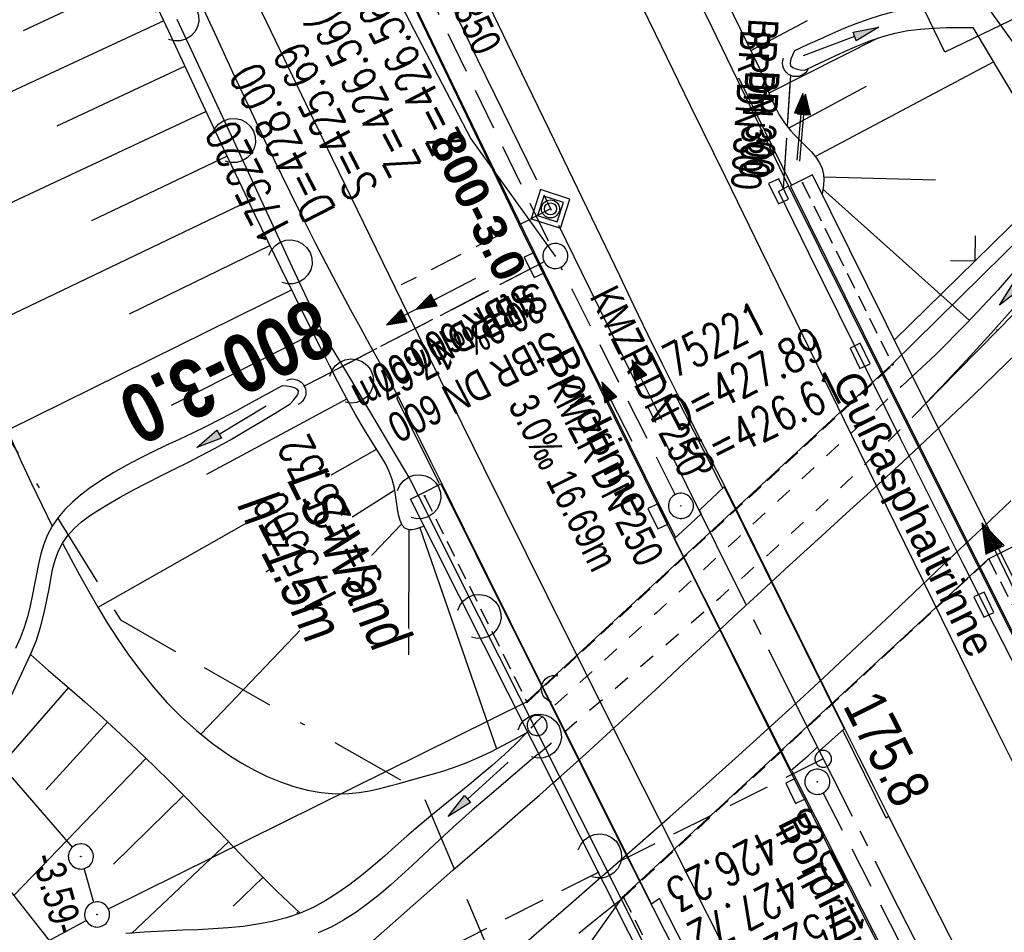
# Model space of a CAD drawing. Extents: x 508513 to 509174, y 450079 to 451036.
# Tile 31 of 51: x 508710 to 508769, y 450670 to 450724. Entities that reach past the tile are written whole.
import ezdxf
from ezdxf.enums import TextEntityAlignment as Align

# ---------------------------------------------------------------- set-up
doc = ezdxf.new("R2010")
doc.units = 0
doc.header["$LTSCALE"] = 10
doc.header["$MEASUREMENT"] = 0
for name, pattern in [('ACAD_ISO16W100', [73, 15, -6.5, 15, -6.5, 15, -7, 1, -7]), ('ACHSE', [5.5, 4, -0.5, 0.5, -0.5]), ('AUSGEZOGEN', [0]), ('LT00', [0]), ('LT01', [0.2, 0.1, -0.1]), ('LT12', [0.4, 0.3, -0.1]), ('LT17', [0.15, 0.1, -0.05]), ('STRICHLINIE2', [0.375, 0.25, -0.125])]:
    doc.linetypes.add(name, pattern=pattern)
doc.layers.get('0').update_dxf_attribs({"linetype": 'LT00'})
for name, color, linetype in [('--EK_BW_TEXT_A', 20, 'LT00'), ('--EK_FBR', 250, 'LT00'), ('--EK_Halt-Pfeil', 4, 'LT00'), ('--EK_Haltung', 7, 'STRICHLINIE2'), ('--EK_Haltung-Text', 140, 'LT00'), ('--EK_Schacht-Text', 5, 'LT00'), ('--EK_ST-93-1', 30, 'LT17'), ('--EK_STATIONSZEICHEN', 19, 'LT00'), ('--EK_STATIONSZEICHEN_NR', 19, 'LT17'), ('--EL_DFK_AB_L', 21, 'LT00'), ('--EL_DFK_AB_P', 7, 'LT00'), ('--EL_Halt-Pfeil', 4, 'LT00'), ('--EL_Haltung', 182, 'STRICHLINIE2'), ('--EL_Haltung-Text', 182, 'LT00'), ('-AX-093', 35, 'ACHSE'), ('-ST-93-1', 250, 'LT00'), ('-STATIONSZEICHEN', 19, 'LT00'), ('-STATIONZEICHEN_NR', 19, 'LT00'), ('ABSTAND', 8, 'LT00'), ('BAB-KABEL', 220, 'ACAD_ISO16W100'), ('DFK_AB_L', 21, 'LT00'), ('DFK_AB_P', 7, 'LT00'), ('DFK_KATASTER', 250, 'LT00'), ('DFK_VERMPKT', 252, 'LT00'), ('DL', 182, 'LT12'), ('DL_PFEIL', 201, 'LT00'), ('DL_TEXT', 182, 'LT00'), ('LS-WAND_TEXT', 11, 'Continuous'), ('PFEIL', 140, 'AUSGEZOGEN'), ('RINNE_TEXT', 11, 'Continuous'), ('V122_AFBR_BAB', 250, 'LT00'), ('V122_BOESCH', 250, 'LT00'), ('V122_BOSCHUNG', 250, 'LT00'), ('V122_BR_KAPPE', 30, 'LT00'), ('V122_BR_WID', 30, 'LT17'), ('V122_GRABEN', 250, 'LT00'), ('V122_H_BORD', 8, 'LT00'), ('V122_KA_PRUF', 182, 'LT00'), ('V122_LAERM', 11, 'LT00'), ('V122_LD_MARK', 250, 'LT00'), ('V122_RAUHGE', 250, 'LT00'), ('V122_RINNE', 182, 'LT00'), ('V122_SINKK', 182, 'LT00'), ('V122_TOR', 10, 'LT00'), ('V122_UK_DURCH', 182, 'LT00'), ('V122_Verdeckt', 253, 'Continuous'), ('V122_ZAUN', 40, 'LT00')]:
    doc.layers.add(name, color=color, linetype=linetype)
doc.styles.add('Arial', font='ARIAL.TTF')
doc.styles.add('Beschrift', font='ARIAL.TTF')
doc.styles.add('Haltungsbeschriftung', font='ARIAL.TTF', dxfattribs={"width": 0.75})
doc.styles.add('Knoten', font='ARIALBD.TTF', dxfattribs={"width": 0.8, "height": 1.8})
doc.styles.add('schachtbeschriftung', font='romans.shx', dxfattribs={"width": 0.75, "height": 2})
doc.styles.get("Standard").update_dxf_attribs({"font": 'ARIAL.TTF'})

# ---------------------------------------------------------------- blocks, each defined once
blk = doc.blocks.new('SYMB7010')
at = {"color": 0, "linetype": 'ByBlock'}
for points in [[(-0.031408, 0.499213), (-0.093728, 0.49134), (-0.15457, 0.475719), (-0.212975, 0.452595), (-0.268021, 0.422333), (-0.31884, 0.385411), (-0.36463, 0.342411), (-0.40467, 0.29401), (-0.438329, 0.240973), (-0.465074, 0.184136), (-0.484486, 0.124395), (-0.496256, 0.062692), (-0.5002, 0)], [(0.5002, 0), (0.496256, 0.062692), (0.484485, 0.124395), (0.465074, 0.184136), (0.438329, 0.240973), (0.40467, 0.29401), (0.36463, 0.342411), (0.31884, 0.385411), (0.268021, 0.422333), (0.212975, 0.452595), (0.15457, 0.475719), (0.093728, 0.49134), (0.031408, 0.499213), (-0.031408, 0.499213)], [(-0.5002, 0), (-0.496256, -0.062692), (-0.484486, -0.124395), (-0.465075, -0.184136), (-0.438329, -0.240973), (-0.404671, -0.29401), (-0.36463, -0.342411), (-0.31884, -0.385411), (-0.268021, -0.422333), (-0.212975, -0.452595), (-0.154571, -0.475719), (-0.093728, -0.49134), (-0.031408, -0.499213), (0.031408, -0.499213)], [(0.031408, -0.499213), (0.093728, -0.491341), (0.15457, -0.475719), (0.212975, -0.452595), (0.268021, -0.422333), (0.31884, -0.385411), (0.36463, -0.342411), (0.404671, -0.294011), (0.438329, -0.240974), (0.465075, -0.184136), (0.484486, -0.124395), (0.496256, -0.062692), (0.500201, 0)]]:
    blk.add_lwpolyline(points, dxfattribs=at)
blk = doc.blocks.new('SYMB0003')
at = {"color": 0, "linetype": 'ByBlock'}
for p, q in [((-0.015712, 0), (0.010166, 0.012015)), ((0, -0.021257), (-0.015712, 0)), ((0.010166, 0.012015), (0, -0.021257))]:
    blk.add_line(p, q, dxfattribs=at)
for points in [[(-0.031395, 0.499013), (-0.093691, 0.491144), (-0.154509, 0.475528), (-0.21289, 0.452414), (-0.267913, 0.422164), (-0.318712, 0.385257), (-0.364484, 0.342274), (-0.404509, 0.293893), (-0.438154, 0.240877), (-0.464888, 0.184062), (-0.484292, 0.124345), (-0.496058, 0.062667), (-0.5, 0)], [(0.5, 0), (0.496057, 0.062667), (0.484292, 0.124345), (0.464888, 0.184062), (0.438153, 0.240877), (0.404509, 0.293893), (0.364484, 0.342274), (0.318712, 0.385257), (0.267913, 0.422164), (0.21289, 0.452414), (0.154509, 0.475528), (0.093691, 0.491144), (0.031395, 0.499013), (-0.031395, 0.499013)], [(-0.5, 0), (-0.496058, -0.062667), (-0.484292, -0.124345), (-0.464888, -0.184062), (-0.438154, -0.240877), (-0.404509, -0.293893), (-0.364485, -0.342274), (-0.318712, -0.385257), (-0.267914, -0.422164), (-0.21289, -0.452414), (-0.154509, -0.475529), (-0.093691, -0.491144), (-0.031395, -0.499014), (0.031395, -0.499014)], [(0.031395, -0.499014), (0.093691, -0.491144), (0.154509, -0.475529), (0.21289, -0.452414), (0.267914, -0.422164), (0.318712, -0.385257), (0.364485, -0.342274), (0.404509, -0.293893), (0.438154, -0.240877), (0.464889, -0.184062), (0.484292, -0.124345), (0.496058, -0.062667), (0.5, 0)]]:
    blk.add_lwpolyline(points, dxfattribs=at)
blk = doc.blocks.new('SYMB2')
at = {"color": 0, "linetype": 'ByBlock', "flags": 128}
for points in [[(-0.031395, 0.499013), (-0.093691, 0.491144), (-0.154509, 0.475528), (-0.21289, 0.452414), (-0.267913, 0.422164), (-0.318712, 0.385257), (-0.364484, 0.342274), (-0.404509, 0.293893), (-0.438154, 0.240877), (-0.464888, 0.184062), (-0.484292, 0.124345), (-0.496058, 0.062667), (-0.5, 0)], [(-0.5, 0), (-0.496058, -0.062667), (-0.484292, -0.124345), (-0.464888, -0.184062), (-0.438154, -0.240877), (-0.404509, -0.293893), (-0.364485, -0.342274), (-0.318712, -0.385257), (-0.267914, -0.422164), (-0.21289, -0.452414), (-0.154509, -0.475529), (-0.093691, -0.491144), (-0.031395, -0.499014), (0.031395, -0.499014)], [(0.5, 0), (0.496057, 0.062667), (0.484292, 0.124345), (0.464888, 0.184062), (0.438153, 0.240877), (0.404509, 0.293893), (0.364484, 0.342274), (0.318712, 0.385257), (0.267913, 0.422164), (0.21289, 0.452414), (0.154509, 0.475528), (0.093691, 0.491144), (0.031395, 0.499013), (-0.031395, 0.499013)], [(0.031395, -0.499014), (0.093691, -0.491144), (0.154509, -0.475529), (0.21289, -0.452414), (0.267914, -0.422164), (0.318712, -0.385257), (0.364485, -0.342274), (0.404509, -0.293893), (0.438154, -0.240877), (0.464889, -0.184062), (0.484292, -0.124345), (0.496058, -0.062667), (0.5, 0)]]:
    blk.add_lwpolyline(points, dxfattribs=at)
blk = doc.blocks.new('SYMB0070')
at = {"color": 0, "linetype": 'ByBlock'}
for p, q in [((0.5, 0), (0.2, 0.1)), ((0.2, 0.1), (0.2, 0)), ((-0.5, 0), (0.2, 0)), ((0.468, 0), (0.21, 0.086)), ((0.21, 0.086), (0.21, -0.086)), ((0.21, -0.086), (0.468, 0)), ((0.22, -0.072), (0.437, 0)), ((0.23, -0.058), (0.405, 0)), ((0.24, -0.045), (0.374, 0)), ((0.342, 0), (0.25, 0.031)), ((0.25, 0.031), (0.25, -0.031)), ((0.25, -0.031), (0.342, 0)), ((0.26, -0.017), (0.31, 0)), ((0.27, -0.003), (0.279, 0))]:
    blk.add_line(p, q, dxfattribs=at)
for points in [[(0.2, 0), (0.2, -0.1), (0.5, 0)], [(0.437, 0), (0.22, 0.072), (0.22, -0.072)], [(0.405, 0), (0.23, 0.058), (0.23, -0.058)], [(0.374, 0), (0.24, 0.045), (0.24, -0.045)], [(0.31, 0), (0.26, 0.017), (0.26, -0.017)], [(0.279, 0), (0.27, 0.003), (0.27, -0.003)]]:
    blk.add_lwpolyline(points, dxfattribs=at)
blk = doc.blocks.new('SYMB0011')
at = {"color": 0, "linetype": 'ByBlock'}
for p, q in [((0.5, 0), (-0.5, 0)), ((0, 0.5), (0, -0.5))]:
    blk.add_line(p, q, dxfattribs=at)
blk = doc.blocks.new('SYMB0024')
at = {"color": 0, "linetype": 'ByBlock'}
for p, q in [((-0.5, 0.5), (0, 0)), ((0, 0), (0.5, 0.5))]:
    blk.add_line(p, q, dxfattribs=at)
blk = doc.blocks.new('SYMB7122')
at = {"color": 0, "linetype": 'ByBlock'}
for points in [[(-0.109975, -0.002365), (-0.106745, 0.026562), (-0.096041, 0.053629), (-0.078613, 0.076941), (-0.055681, 0.094866), (-0.028851, 0.106149), (0, 0.11)], [(0, 0.11), (0.028851, 0.106149), (0.055681, 0.094866), (0.078613, 0.076941), (0.096041, 0.053629), (0.106745, 0.026562), (0.109975, -0.002365)], [(-0.075234, -0.080249), (-0.093647, -0.057708), (-0.105504, -0.031126), (-0.109975, -0.002365)], [(0.109975, -0.002365), (0.105504, -0.031126), (0.093647, -0.057708), (0.075234, -0.080249)]]:
    blk.add_lwpolyline(points, dxfattribs=at)
blk = doc.blocks.new('Pfreil3')
at = {"layer": 'PFEIL'}
blk.add_hatch(color=256, dxfattribs=at).paths.add_polyline_path([(-1.549, 0.273), (-1.549, -0.273), (0, 0)])
for p, q in [((-1.549, 0), (-4.831, 0)), ((-1.549, -0.273), (-1.549, 0.273)), ((-1.549, 0.273), (0, 0)), ((0, 0), (-1.549, -0.273))]:
    blk.add_line(p, q, dxfattribs=at)
blk = doc.blocks.new('SYMB0652')
at = {"color": 0, "linetype": 'ByBlock'}
blk.add_lwpolyline([(-0.15, -0.075), (0.15, -0.075), (0.15, 0.075), (-0.15, 0.075), (-0.15, -0.075)], dxfattribs=at)
blk = doc.blocks.new('SYMB1107')
at = {"color": 0, "linetype": 'ByBlock'}
for points in [[(-0.2, 0), (-0.196157, 0.039018), (-0.184776, 0.076537), (-0.166294, 0.111114), (-0.141421, 0.141421), (-0.111114, 0.166294), (-0.076537, 0.184776), (-0.039018, 0.196157), (0, 0.2)], [(0, 0.2), (0.039018, 0.196157), (0.076537, 0.184776), (0.111114, 0.166294), (0.141421, 0.141421), (0.166294, 0.111114), (0.184776, 0.076537), (0.196157, 0.039018), (0.2, 0)]]:
    blk.add_lwpolyline(points, dxfattribs=at)
blk = doc.blocks.new('Netzknoten_SYMB')
at = {"flags": 128}
blk.add_lwpolyline([(0, -0.864), (0.864, 0), (0, 0.864), (-0.864, 0)], close=True, dxfattribs=at)
blk.add_circle((0, 0), 0.36)

msp = doc.modelspace()

# ---------------------------------------------------------------- linework, layer by layer
at = {"layer": '--EK_BW_TEXT_A'}
msp.add_lwpolyline([(508765.513, 450770.405), (508784.271, 450731.639), (508765.493, 450722.553), (508746.735, 450761.319)], close=True, dxfattribs=at)
at = {"layer": '--EK_FBR'}
msp.add_line((508748.464, 450672.033), (508747.999, 450671.694), dxfattribs=at)
at = {"layer": '--EK_FBR', "color": 2}
for points in [[(508718.284, 450758.137), (508729.606, 450734.042), (508740.331, 450711.752), (508749.343, 450693.535), (508756.273, 450679.64), (508762.562, 450667.217), (508769.527, 450653.615), (508781.039, 450631.395), (508792.396, 450609.794), (508804.236, 450587.424), (508815.966, 450565.428)], [(508770.642, 450660.308), (508768.829, 450663.862), (508767.014, 450667.415), (508765.798, 450669.794), (508764.582, 450672.173), (508763.369, 450674.554), (508762.161, 450676.937), (508761.276, 450678.693), (508760.393, 450680.45), (508759.512, 450682.208), (508752.364, 450696.659), (508751.652, 450698.028), (508750.942, 450699.399), (508750.238, 450700.772), (508749.54, 450702.149), (508748.665, 450703.906), (508747.802, 450705.669), (508746.947, 450707.436), (508746.095, 450709.205), (508744.15, 450713.242), (508742.202, 450717.279), (508740.255, 450721.315), (508738.307, 450725.351)]]:
    msp.add_lwpolyline(points, dxfattribs=at)
at = {"layer": '--EK_FBR'}
for points in [[(508756.173, 450714.588), (508754.64, 450717.768), (508753.105, 450720.948), (508751.617, 450724.025), (508750.127, 450727.101)], [(508765.121, 450700.111), (508767.243, 450702.122), (508769.802, 450704.596), (508772.337, 450707.095), (508774.85, 450709.616), (508777.341, 450712.158), (508778.93, 450713.802), (508780.513, 450715.451), (508782.091, 450717.106), (508783.665, 450718.763), (508785.237, 450720.423), (508786.979, 450722.264), (508788.719, 450724.107), (508790.456, 450725.953)], [(508747.999, 450671.694), (508746.671, 450674.347), (508744.305, 450679.078), (508741.941, 450683.81), (508739.582, 450688.544), (508738.207, 450691.309), (508736.836, 450694.076), (508735.468, 450696.845), (508734.833, 450698.132), (508734.195, 450699.416), (508733.548, 450700.696), (508732.887, 450701.969), (508732.33, 450703.012), (508731.764, 450704.05), (508731.194, 450705.086), (508730.623, 450706.122), (508730.056, 450707.159), (508728.99, 450709.154), (508727.949, 450711.162), (508726.93, 450713.181), (508725.93, 450715.21), (508724.947, 450717.248), (508723.978, 450719.293), (508723.019, 450721.343), (508722.069, 450723.397), (508721.124, 450725.455)], [(508767.975, 450694.394), (508768.263, 450694.666), (508769.444, 450695.787)], [(508706.454, 450649.28), (508710.495, 450652.364), (508714.51, 450655.484), (508716.785, 450657.279), (508719.049, 450659.089), (508721.299, 450660.915), (508723.534, 450662.759), (508725.752, 450664.623), (508727.951, 450666.51), (508729.32, 450667.706), (508730.684, 450668.909), (508732.044, 450670.115), (508733.404, 450671.322), (508734.766, 450672.527), (508736.132, 450673.726), (508737.424, 450674.849), (508738.719, 450675.968), (508740.014, 450677.087), (508741.304, 450678.21), (508742.134, 450678.94)], [(508744.974, 450673.299), (508743.174, 450671.725), (508741.134, 450669.944), (508739.09, 450668.166), (508737.042, 450666.395), (508734.986, 450664.631), (508732.922, 450662.878), (508730.328, 450660.701), (508727.718, 450658.542), (508725.096, 450656.398), (508722.463, 450654.268), (508719.754, 450652.1), (508717.034, 450649.947), (508714.3, 450647.811), (508711.552, 450645.694), (508708.789, 450643.597)], [(508754.929, 450659.366), (508754.051, 450661.097), (508753.172, 450662.828), (508751.607, 450665.898), (508750.036, 450668.966), (508748.464, 450672.033)]]:
    msp.add_lwpolyline(points, dxfattribs=at)
at = {"layer": '--EK_Haltung'}
for p, q in [((508726.071, 450743.945), (508741.928, 450711.069)), ((508741.588, 450710.047), (508727.23, 450702.6)), ((508749.411, 450696.148), (508742.591, 450709.723)), ((508758.233, 450678.339), (508779.061, 450637.704))]:
    msp.add_line(p, q, dxfattribs=at)
at = {"layer": '--EK_Haltung', "flags": 128}
msp.add_lwpolyline([(508755.869, 450714.424), (508756.303, 450721.162)], dxfattribs=at)
at = {"layer": '--EK_Schacht-Text', "flags": 128}
msp.add_lwpolyline([(508728.433, 450734.24), (508737.214, 450717.388), (508742.254, 450710.393)], dxfattribs=at)
at = {"layer": '--EK_ST-93-1', "ltscale": 2.5}
msp.add_line((508758.241, 450680.381), (508722.537, 450662.361), dxfattribs=at)
at = {"layer": '--EK_STATIONSZEICHEN_NR', "ltscale": 2}
msp.add_line((508741.966, 450713.203), (508733.054, 450708.663), dxfattribs=at)
at = {"layer": '--EL_DFK_AB_L'}
for p, q in [((508762.35, 450703.939), (508778.076, 450719.442)), ((508762.35, 450703.939), (508740.53, 450683.78)), ((508782.32, 450699.423), (508768.08, 450692.3)), ((508768.08, 450692.3), (508746.31, 450672.169)), ((508713.448, 450675.115), (508700.113, 450690.453)), ((508714.708, 450671.812), (508714.143, 450673.826)), ((508726.776, 450644.771), (508746.31, 450672.169))]:
    msp.add_line(p, q, dxfattribs=at)
at = {"layer": '--EL_Haltung'}
for p, q in [((508726.071, 450743.945), (508741.928, 450711.069)), ((508741.588, 450710.047), (508727.23, 450702.6)), ((508749.411, 450696.148), (508742.591, 450709.723)), ((508758.233, 450678.339), (508779.061, 450637.704))]:
    msp.add_line(p, q, dxfattribs=at)
at = {"layer": '--EL_Haltung', "flags": 128}
msp.add_lwpolyline([(508755.869, 450714.424), (508756.303, 450721.162)], dxfattribs=at)
at = {"layer": '-AX-093', "ltscale": 0.2}
msp.add_lwpolyline([(508689.707, 450827.271), (508695.304, 450814.296), (508700.975, 450801.353), (508706.719, 450788.442), (508712.535, 450775.564), (508718.425, 450762.719), (508724.387, 450749.908), (508730.422, 450737.131), (508731.501, 450734.864), (508737.62, 450722.127), (508743.807, 450709.422), (508750.058, 450696.749), (508756.369, 450684.106), (508762.735, 450671.491), (508769.153, 450658.902), (508775.619, 450646.337), (508782.129, 450633.795), (508788.678, 450621.273), (508795.262, 450608.77), (508801.879, 450596.284), (508808.523, 450583.813), (508815.191, 450571.354)], dxfattribs=at)
at = {"layer": 'BAB-KABEL', "ltscale": 0.03, "flags": 128}
msp.add_lwpolyline([(508612.71, 450959.7), (508614.645, 450954.692), (508622.355, 450920.863), (508627.493, 450900.732), (508646.326, 450865.645), (508650.817, 450856.033), (508655.092, 450845.992), (508665.582, 450821.147), (508674.151, 450797.792), (508681.007, 450776.169), (508688.062, 450755.235), (508698.121, 450718.219), (508716.314, 450688.666), (508734.271, 450678.412), (508740.696, 450663.206), (508731.505, 450645.689), (508737.085, 450632.513), (508755.796, 450615.501), (508783.306, 450588.25), (508796.059, 450566.7), (508804.416, 450547.875), (508805.847, 450544.009), (508814.357, 450522.448), (508823.981, 450499.018), (508835.942, 450468.903), (508838.084, 450464.715), (508846.407, 450448.259), (508854.774, 450432.231), (508871.49, 450399.579), (508880.533, 450382.869), (508893.184, 450359.111), (508905.479, 450338.789), (508916.756, 450320.162), (508928.195, 450300.351), (508931.608, 450292.508), (508935.883, 450281.541), (508942.548, 450253.024), (508950.577, 450230.483), (508952.112, 450227.244), (508962.528, 450209.478), (508960.479, 450205.727), (508963.392, 450199.374), (508968.169, 450193.064), (508993.103, 450156.356), (508997.122, 450135.56), (509000.611, 450119.798)], dxfattribs=at)
at = {"layer": 'DFK_AB_L'}
for p, q in [((508762.35, 450703.939), (508778.076, 450719.442)), ((508762.35, 450703.939), (508740.53, 450683.78)), ((508782.32, 450699.423), (508768.08, 450692.3)), ((508768.08, 450692.3), (508746.31, 450672.169)), ((508713.448, 450675.115), (508700.113, 450690.453)), ((508715.582, 450671.422), (508740.53, 450683.78)), ((508714.708, 450671.812), (508714.143, 450673.826)), ((508726.776, 450644.771), (508746.31, 450672.169))]:
    msp.add_line(p, q, dxfattribs=at)
at = {"layer": 'DFK_KATASTER'}
msp.add_line((508703.801, 450665.114), (508714.25, 450670.733), dxfattribs=at)
at = {"layer": 'DL'}
msp.add_line((508741.588, 450710.047), (508727.23, 450702.6), dxfattribs=at)
at = {"layer": 'DL', "flags": 128}
msp.add_lwpolyline([(508755.869, 450714.424), (508756.303, 450721.162)], dxfattribs=at)
at = {"layer": 'V122_AFBR_BAB'}
msp.add_line((508748.464, 450672.033), (508747.999, 450671.694), dxfattribs=at)
at = {"layer": 'V122_AFBR_BAB', "color": 0}
for points in [[(508718.284, 450758.137), (508729.606, 450734.042), (508740.331, 450711.752), (508749.343, 450693.535), (508756.273, 450679.64), (508762.562, 450667.217), (508769.527, 450653.615), (508781.039, 450631.395), (508792.396, 450609.794), (508804.236, 450587.424), (508815.966, 450565.428)], [(508770.642, 450660.308), (508768.829, 450663.862), (508767.014, 450667.415), (508765.798, 450669.794), (508764.582, 450672.173), (508763.369, 450674.554), (508762.161, 450676.937), (508761.276, 450678.693), (508760.393, 450680.45), (508759.512, 450682.208), (508752.364, 450696.659), (508751.652, 450698.028), (508750.942, 450699.399), (508750.238, 450700.772), (508749.54, 450702.149), (508748.665, 450703.906), (508747.802, 450705.669), (508746.947, 450707.436), (508746.095, 450709.205), (508744.15, 450713.242), (508742.202, 450717.279), (508740.255, 450721.315), (508738.307, 450725.351)]]:
    msp.add_lwpolyline(points, dxfattribs=at)
at = {"layer": 'V122_AFBR_BAB'}
for points in [[(508756.173, 450714.588), (508754.64, 450717.768), (508753.105, 450720.948), (508751.617, 450724.025), (508750.127, 450727.101)], [(508765.121, 450700.111), (508767.243, 450702.122), (508769.802, 450704.596), (508772.337, 450707.095), (508774.85, 450709.616), (508777.341, 450712.158), (508778.93, 450713.802), (508780.513, 450715.451), (508782.091, 450717.106), (508783.665, 450718.763), (508785.237, 450720.423), (508786.979, 450722.264), (508788.719, 450724.107), (508790.456, 450725.953)], [(508747.999, 450671.694), (508746.671, 450674.347), (508744.305, 450679.078), (508741.941, 450683.81), (508739.582, 450688.544), (508738.207, 450691.309), (508736.836, 450694.076), (508735.468, 450696.845), (508734.833, 450698.132), (508734.195, 450699.416), (508733.548, 450700.696), (508732.887, 450701.969), (508732.33, 450703.012), (508731.764, 450704.05), (508731.194, 450705.086), (508730.623, 450706.122), (508730.056, 450707.159), (508728.99, 450709.154), (508727.949, 450711.162), (508726.93, 450713.181), (508725.93, 450715.21), (508724.947, 450717.248), (508723.978, 450719.293), (508723.019, 450721.343), (508722.069, 450723.397), (508721.124, 450725.455)], [(508767.975, 450694.394), (508768.263, 450694.666), (508769.444, 450695.787)], [(508706.454, 450649.28), (508710.495, 450652.364), (508714.51, 450655.484), (508716.785, 450657.279), (508719.049, 450659.089), (508721.299, 450660.915), (508723.534, 450662.759), (508725.752, 450664.623), (508727.951, 450666.51), (508729.32, 450667.706), (508730.684, 450668.909), (508732.044, 450670.115), (508733.404, 450671.322), (508734.766, 450672.527), (508736.132, 450673.726), (508737.424, 450674.849), (508738.719, 450675.968), (508740.014, 450677.087), (508741.304, 450678.21), (508742.134, 450678.94)], [(508744.974, 450673.299), (508743.174, 450671.725), (508741.134, 450669.944), (508739.09, 450668.166), (508737.042, 450666.395), (508734.986, 450664.631), (508732.922, 450662.878), (508730.328, 450660.701), (508727.718, 450658.542), (508725.096, 450656.398), (508722.463, 450654.268), (508719.754, 450652.1), (508717.034, 450649.947), (508714.3, 450647.811), (508711.552, 450645.694), (508708.789, 450643.597)], [(508754.929, 450659.366), (508754.051, 450661.097), (508753.172, 450662.828), (508751.607, 450665.898), (508750.036, 450668.966), (508748.464, 450672.033)]]:
    msp.add_lwpolyline(points, dxfattribs=at)
at = {"layer": 'V122_BOESCH'}
for points in [[(508734.269, 450762.963), (508754.451, 450721.553), (508754.657, 450720.986), (508754.87, 450720.424), (508755.097, 450719.873), (508755.344, 450719.338), (508755.62, 450718.826), (508755.931, 450718.341), (508756.283, 450717.889), (508756.499, 450717.653), (508756.726, 450717.422), (508756.963, 450717.19), (508757.252, 450716.903), (508757.533, 450716.604), (508757.79, 450716.291), (508758.009, 450715.963), (508758.172, 450715.618), (508758.264, 450715.255), (508758.28, 450714.938), (508758.255, 450714.612), (508758.183, 450714.086)], [(508702.121, 450725.596), (508702.906, 450722.414), (508703.689, 450719.227), (508704.11, 450717.512), (508704.535, 450715.798), (508704.969, 450714.085), (508705.415, 450712.376), (508705.878, 450710.673), (508706.362, 450708.978), (508706.872, 450707.291), (508707.412, 450705.616), (508707.986, 450703.954), (508708.599, 450702.307), (508709.254, 450700.676), (508709.813, 450699.38), (508710.396, 450698.094), (508710.997, 450696.815), (508711.61, 450695.54), (508712.23, 450694.268)], [(508734.391, 450694.254), (508734.149, 450694.166), (508733.915, 450694.093), (508733.698, 450694.048), (508733.505, 450694.046), (508733.279, 450694.138), (508733.11, 450694.33), (508732.986, 450694.604), (508732.896, 450694.941), (508732.828, 450695.321), (508732.772, 450695.726), (508732.716, 450696.137), (508732.648, 450696.535), (508732.514, 450697.062), (508732.341, 450697.533), (508732.136, 450697.963), (508731.91, 450698.363), (508731.669, 450698.746), (508731.423, 450699.125), (508730.874, 450700.009), (508730.339, 450700.929), (508729.817, 450701.877), (508729.304, 450702.845), (508728.8, 450703.825), (508728.303, 450704.809), (508727.491, 450706.427), (508726.692, 450708.036), (508725.903, 450709.638), (508725.123, 450711.236), (508724.35, 450712.834), (508723.582, 450714.435), (508722.478, 450716.763), (508721.38, 450719.1), (508720.285, 450721.444), (508719.192, 450723.793), (508718.098, 450726.143)], [(508787.241, 450724.815), (508785.723, 450723.217), (508784.192, 450721.632), (508783.074, 450720.493), (508781.951, 450719.361), (508780.824, 450718.232), (508779.695, 450717.105), (508778.565, 450715.978), (508776.088, 450713.496), (508773.619, 450711.006), (508771.156, 450708.509), (508768.698, 450706.008), (508766.242, 450703.505), (508764.378, 450701.601)], [(508712.839, 450693.248), (508713.356, 450692.286), (508713.877, 450691.328), (508714.407, 450690.375), (508714.952, 450689.431), (508715.515, 450688.498), (508716.101, 450687.579), (508716.787, 450686.578), (508717.51, 450685.603), (508718.274, 450684.659), (508719.081, 450683.751), (508719.936, 450682.884), (508720.841, 450682.062), (508721.799, 450681.291), (508722.813, 450680.577), (508723.541, 450680.122), (508724.293, 450679.703), (508725.066, 450679.326), (508725.855, 450678.996), (508726.658, 450678.722), (508727.471, 450678.509), (508728.29, 450678.364), (508729.112, 450678.293), (508729.932, 450678.304), (508730.549, 450678.368), (508731.162, 450678.472), (508731.775, 450678.606), (508732.385, 450678.763), (508732.994, 450678.93), (508733.603, 450679.1), (508734.256, 450679.278), (508734.906, 450679.456), (508735.55, 450679.645), (508736.187, 450679.853), (508736.936, 450680.137), (508737.672, 450680.456), (508738.399, 450680.802), (508739.118, 450681.17), (508739.832, 450681.551), (508740.543, 450681.939)], [(508710.93, 450686.598), (508712.016, 450685.661), (508713.099, 450684.722), (508714.176, 450683.777), (508715.245, 450682.823), (508716.304, 450681.857), (508717.349, 450680.878), (508718.336, 450679.925), (508719.31, 450678.96), (508720.275, 450677.984), (508721.232, 450677.001), (508722.185, 450676.014), (508723.047, 450675.119), (508723.911, 450674.227), (508724.782, 450673.342), (508725.664, 450672.468), (508726.34, 450671.816), (508727.021, 450671.169)], [(508706.351, 450676.797), (508707.744, 450675.018), (508709.139, 450673.24), (508710.665, 450671.302), (508712.193, 450669.365)], [(508743.653, 450669.964), (508744.538, 450670.687), (508745.432, 450671.401), (508745.788, 450671.682)]]:
    msp.add_lwpolyline(points, dxfattribs=at)
at = {"layer": 'V122_BOSCHUNG'}
for p, q in [((508717.62, 450727.169), (508710.497, 450723.84)), ((508718.892, 450724.437), (508704.1, 450717.552)), ((508753.912, 450722.66), (508757.296, 450724.459)), ((508755.012, 450720.125), (508761.528, 450723.424)), ((508720.158, 450721.717), (508712.499, 450718.153)), ((508757.76, 450716.33), (508768.447, 450721.995)), ((508756.17, 450718.016), (508760.828, 450720.533)), ((508721.416, 450719.023), (508705.62, 450711.614)), ((508722.675, 450716.345), (508714.567, 450712.497)), ((508758.277, 450715.118), (508764.934, 450714.934)), ((508758.226, 450714.39), (508766.974, 450706.536)), ((508723.947, 450713.672), (508707.378, 450705.72)), ((508725.229, 450711.019), (508716.815, 450706.922)), ((508726.525, 450708.374), (508709.548, 450699.986)), ((508727.825, 450705.76), (508719.324, 450701.47)), ((508768.639, 450705.949), (508768.577, 450706.009)), ((508766.539, 450703.807), (508766.494, 450703.851)), ((508729.825, 450701.863), (508721.444, 450697.346)), ((508764.439, 450701.664), (508764.437, 450701.666)), ((508731.596, 450698.858), (508714.962, 450689.418)), ((508732.672, 450696.412), (508724.979, 450691.517)), ((508733.08, 450694.384), (508721.091, 450681.853)), ((508733.521, 450694.056), (508733.489, 450686.582)), ((508734.168, 450694.173), (508738.745, 450680.977)), ((508713.201, 450684.633), (508706.362, 450676.783)), ((508715.537, 450682.559), (508711.849, 450678.523)), ((508717.831, 450680.416), (508709.944, 450672.218)), ((508720.069, 450678.193), (508715.892, 450674.082)), ((508722.75, 450675.427), (508716.953, 450669.955)), ((508724.812, 450673.311), (508723.03, 450671.588)), ((508726.927, 450671.258), (508726.835, 450671.161))]:
    msp.add_line(p, q, dxfattribs=at)
at = {"layer": 'V122_BR_KAPPE'}
for points in [[(508774.871, 450680.825), (508770.501, 450689.333), (508763.12, 450704.121), (508757.609, 450715.245), (508756.28, 450714.584)], [(508774.871, 450680.825), (508773.52, 450680.193), (508769.179, 450688.672), (508761.737, 450703.574), (508756.28, 450714.584)], [(508753.499, 450658.915), (508752.47, 450658.41), (508733.602, 450695.887), (508734.407, 450696.273)], [(508734.407, 450696.273), (508735.418, 450696.79), (508739.55, 450688.477), (508746.631, 450674.337), (508752.384, 450662.989), (508754.245, 450659.286), (508753.499, 450658.915)], [(508749.372, 450693.526), (508750.331, 450694.427), (508750.949, 450695.011), (508750.862, 450695.215), (508752.331, 450696.609), (508759.485, 450682.177), (508758.024, 450680.86), (508757.906, 450681.087), (508757.262, 450680.488), (508756.328, 450679.679), (508749.372, 450693.526)]]:
    msp.add_lwpolyline(points, dxfattribs=at)
at = {"layer": 'V122_BR_WID'}
for p, q in [((508757.008, 450714.738), (508762.383, 450703.89)), ((508740.568, 450683.75), (508762.383, 450703.89)), ((508746.331, 450672.11), (508768.127, 450692.301)), ((508768.127, 450692.301), (508773.966, 450680.897)), ((508746.331, 450672.11), (508752.965, 450658.909))]:
    msp.add_line(p, q, dxfattribs=at)
at = {"layer": 'V122_GRABEN'}
for points in [[(508764.372, 450701.607), (508765.301, 450702.576), (508766.792, 450704.173), (508768.263, 450705.789), (508769.718, 450707.421), (508771.159, 450709.066), (508772.588, 450710.722), (508774.01, 450712.385), (508775.425, 450714.054), (508776.839, 450715.726), (508780.749, 450720.409), (508781.008, 450720.375), (508781.264, 450720.422), (508781.494, 450720.546), (508781.595, 450720.674), (508781.653, 450720.828), (508781.66, 450720.991), (508781.616, 450721.149), (508783.225, 450722.528), (508795.006, 450735.504), (508810.14, 450752.286), (508825.315, 450769.417)], [(508768.048, 450725.251), (508773.661, 450717.455), (508773.845, 450717.105), (508774.034, 450716.785), (508774.23, 450716.527), (508774.437, 450716.362), (508774.66, 450716.32), (508774.823, 450716.374), (508774.993, 450716.483), (508775.167, 450716.628), (508775.344, 450716.792)], [(508767.174, 450724.041), (508771.615, 450716.573), (508771.584, 450714.11), (508771.618, 450713.446), (508771.559, 450712.784), (508771.408, 450712.137), (508771.167, 450711.518), (508770.842, 450710.938), (508770.439, 450710.409), (508768.675, 450708.37), (508766.839, 450706.395), (508764.933, 450704.488), (508763.57, 450703.219)], [(508740.596, 450681.996), (508740.543, 450681.939), (508739.88, 450681.264), (508739.194, 450680.615), (508738.488, 450679.987), (508737.768, 450679.374), (508737.037, 450678.771), (508736.297, 450678.171), (508735.554, 450677.57), (508734.811, 450676.961), (508734.072, 450676.339), (508733.397, 450675.753), (508732.725, 450675.159), (508732.052, 450674.567), (508731.375, 450673.984), (508730.69, 450673.419), (508729.993, 450672.881), (508729.282, 450672.379), (508728.551, 450671.92), (508727.799, 450671.514), (508727.021, 450671.169), (508726.206, 450670.887), (508725.365, 450670.668), (508724.504, 450670.501), (508723.625, 450670.379), (508722.734, 450670.29), (508721.834, 450670.228), (508720.93, 450670.181), (508720.026, 450670.142), (508718.882, 450670.091), (508717.746, 450670.03), (508716.618, 450669.954)], [(508741.257, 450680.683), (508740.72, 450680.233), (508739.578, 450679.269), (508738.438, 450678.295), (508737.3, 450677.305), (508736.166, 450676.295), (508735.035, 450675.259), (508734.384, 450674.648), (508733.731, 450674.035), (508733.074, 450673.427), (508732.409, 450672.832), (508731.735, 450672.259), (508731.047, 450671.714), (508730.343, 450671.207), (508729.62, 450670.745), (508728.874, 450670.335), (508728.104, 450669.987)]]:
    msp.add_lwpolyline(points, dxfattribs=at)
at = {"layer": 'V122_H_BORD'}
for p, q in [((508753.225, 450720.996), (508753.105, 450720.948)), ((508756.345, 450714.628), (508753.225, 450720.996))]:
    msp.add_line(p, q, dxfattribs=at)
for points in [[(508749.422, 450693.614), (508747.619, 450697.244), (508745.817, 450700.874), (508744.019, 450704.507), (508742.227, 450708.142), (508740.441, 450711.78), (508738.265, 450716.242), (508736.102, 450720.71), (508733.949, 450725.184), (508731.808, 450729.663), (508729.676, 450734.146), (508727.791, 450738.128), (508725.913, 450742.113), (508724.038, 450746.101), (508722.168, 450750.09), (508720.299, 450754.079), (508718.432, 450758.07)], [(508752.256, 450696.532), (508749.413, 450702.117), (508749.54, 450702.149)], [(508732.887, 450701.969), (508732.78, 450701.915), (508735.323, 450696.832)], [(508762.161, 450676.937), (508761.988, 450676.846), (508759.423, 450682.054)], [(508816.07, 450565.466), (508813.127, 450570.983), (508810.185, 450576.5), (508807.245, 450582.019), (508804.306, 450587.538), (508800.976, 450593.801), (508797.65, 450600.066), (508794.331, 450606.334), (508791.017, 450612.605), (508787.712, 450618.881), (508784.414, 450625.161), (508781.127, 450631.446), (508777.402, 450638.599), (508773.692, 450645.759), (508769.996, 450652.927), (508766.316, 450660.103), (508762.653, 450667.287), (508760.563, 450671.404), (508758.477, 450675.522), (508756.392, 450679.642)]]:
    msp.add_lwpolyline(points, dxfattribs=at)
at = {"layer": 'V122_LAERM'}
for p, q in [((508719.666, 450724.539), (508723.044, 450717.287)), ((508723.044, 450717.287), (508726.421, 450710.035)), ((508734.102, 450696.019), (508737.699, 450688.873)), ((508737.699, 450688.873), (508741.296, 450681.728)), ((508741.296, 450681.728), (508744.893, 450674.582)), ((508744.893, 450674.582), (508748.49, 450667.436))]:
    msp.add_line(p, q, dxfattribs=at)
for points in [[(508726.421, 450710.035), (508728.446, 450705.689), (508730.085, 450702.934)], [(508730.085, 450702.934), (508733.568, 450697.079), (508734.102, 450696.019)]]:
    msp.add_lwpolyline(points, dxfattribs=at)
at = {"layer": 'V122_LD_MARK'}
for points in [[(508746.121, 450727.969), (508748.211, 450723.674), (508750.305, 450719.382), (508752.402, 450715.091), (508754.501, 450710.801), (508756.601, 450706.511), (508758.699, 450702.221), (508760.345, 450698.852), (508761.992, 450695.484), (508763.64, 450692.117), (508765.293, 450688.752), (508766.952, 450685.389), (508768.619, 450682.031), (508770.296, 450678.678)], [(508804.849, 450568.75), (508800.711, 450576.496), (508796.58, 450584.245), (508792.582, 450591.765), (508788.592, 450599.289), (508784.613, 450606.819), (508780.644, 450614.354), (508776.687, 450621.896), (508772.742, 450629.444), (508768.812, 450636.999), (508764.896, 450644.562), (508760.997, 450652.133), (508757.114, 450659.713), (508753.249, 450667.301), (508749.402, 450674.899), (508745.576, 450682.508), (508741.77, 450690.126), (508737.986, 450697.756), (508733.454, 450706.969), (508728.957, 450716.2), (508724.494, 450725.447)]]:
    msp.add_lwpolyline(points, dxfattribs=at)
at = {"layer": 'V122_RAUHGE'}
for points in [[(508766.382, 450725.4), (508765.572, 450725.351), (508764.763, 450725.292), (508763.959, 450725.212), (508763.162, 450725.1), (508762.375, 450724.945), (508761.636, 450724.752), (508760.906, 450724.519), (508760.185, 450724.253), (508759.471, 450723.964), (508758.762, 450723.658), (508758.058, 450723.344), (508757.288, 450722.996), (508756.52, 450722.649)], [(508757.142, 450721.481), (508757.726, 450721.76), (508758.312, 450722.039), (508758.998, 450722.365), (508759.688, 450722.684), (508760.385, 450722.987), (508761.089, 450723.263), (508761.802, 450723.503), (508762.526, 450723.698), (508763.282, 450723.845), (508764.048, 450723.942), (508764.823, 450724.001), (508765.603, 450724.031), (508766.388, 450724.041), (508767.174, 450724.041)], [(508756.52, 450722.649), (508756.398, 450722.387), (508756.302, 450722.14), (508756.26, 450721.923), (508756.297, 450721.75), (508756.423, 450721.636), (508756.622, 450721.562), (508756.87, 450721.515), (508757.142, 450721.481)], [(508725.944, 450702.652), (508725.039, 450702.145), (508724.132, 450701.642), (508723.221, 450701.147), (508722.305, 450700.665), (508721.381, 450700.198), (508720.595, 450699.819), (508719.806, 450699.448), (508719.017, 450699.078), (508718.229, 450698.702), (508717.448, 450698.314), (508716.675, 450697.907), (508715.913, 450697.475), (508715.166, 450697.011), (508714.436, 450696.508), (508713.926, 450696.118), (508713.438, 450695.702), (508712.985, 450695.257), (508712.578, 450694.78), (508712.23, 450694.268), (508711.957, 450693.741), (508711.738, 450693.186), (508711.562, 450692.607), (508711.418, 450692.012), (508711.295, 450691.407), (508711.18, 450690.797), (508711.063, 450690.189), (508710.918, 450689.518), (508710.75, 450688.859), (508710.554, 450688.212), (508710.322, 450687.579), (508710.05, 450686.962)], [(508726.429, 450701.567), (508726.631, 450701.79), (508726.802, 450702.002), (508726.911, 450702.191), (508726.929, 450702.347), (508726.849, 450702.451), (508726.691, 450702.526), (508726.474, 450702.58), (508726.219, 450702.62), (508725.944, 450702.652)], [(508706.351, 450676.797), (508710.93, 450686.598), (508711.267, 450687.405), (508711.54, 450688.234), (508711.761, 450689.086), (508711.94, 450689.959), (508712.04, 450690.535), (508712.141, 450691.111), (508712.257, 450691.679), (508712.402, 450692.23), (508712.592, 450692.756), (508712.839, 450693.248), (508713.162, 450693.708), (508713.548, 450694.13), (508713.984, 450694.517), (508714.459, 450694.875), (508714.959, 450695.21), (508715.473, 450695.526), (508716.281, 450695.995), (508717.091, 450696.438), (508717.9, 450696.861), (508718.709, 450697.27), (508719.516, 450697.673), (508720.32, 450698.075), (508721.12, 450698.482), (508721.916, 450698.901), (508722.827, 450699.405), (508723.732, 450699.929), (508724.634, 450700.467), (508725.532, 450701.014), (508726.429, 450701.567)]]:
    msp.add_lwpolyline(points, dxfattribs=at)
at = {"layer": 'V122_RINNE'}
msp.add_line((508755.563, 450714.248), (508756.173, 450714.588), dxfattribs=at)
for points in [[(508773.472, 450680.128), (508769.072, 450688.676), (508761.63, 450703.578), (508756.173, 450714.588)], [(508755.563, 450714.248), (508757.367, 450710.587), (508759.172, 450706.926), (508760.98, 450703.267), (508762.839, 450699.519), (508764.704, 450695.774), (508766.579, 450692.034), (508768.464, 450688.299), (508769.908, 450685.458), (508771.357, 450682.62), (508772.809, 450679.783)]]:
    msp.add_lwpolyline(points, dxfattribs=at)
at = {"layer": 'V122_Verdeckt', "linetype": 'LT01', "flags": 128}
for points in [[(508763.57, 450703.219), (508762.959, 450702.651), (508760.503, 450700.369), (508758.046, 450698.089), (508755.587, 450695.811), (508753.124, 450693.537), (508750.657, 450691.267), (508748.282, 450689.093), (508745.903, 450686.922), (508743.522, 450684.755), (508741.139, 450682.589), (508740.843, 450682.262), (508740.596, 450681.996)], [(508741.257, 450680.683), (508741.863, 450681.191), (508743.916, 450682.946), (508745.968, 450684.703), (508748.015, 450686.466), (508750.056, 450688.236), (508752.089, 450690.017), (508753.806, 450691.538), (508755.512, 450693.072), (508757.205, 450694.619), (508758.882, 450696.183), (508760.54, 450697.766), (508762.177, 450699.371), (508763.789, 450700.999), (508764.372, 450701.607)]]:
    msp.add_lwpolyline(points, dxfattribs=at)
at = {"layer": 'V122_Verdeckt'}
for points in [[(508764.378, 450701.601), (508763.789, 450700.999)], [(508742.134, 450678.94), (508742.588, 450679.34), (508744.076, 450680.675), (508745.553, 450682.022), (508747.021, 450683.378), (508748.484, 450684.741), (508749.944, 450686.106), (508751.405, 450687.471), (508752.869, 450688.833), (508754.55, 450690.385), (508756.237, 450691.931), (508757.927, 450693.474), (508759.617, 450695.016), (508761.304, 450696.562), (508762.986, 450698.113), (508764.659, 450699.673), (508765.121, 450700.111)], [(508744.974, 450673.299), (508745.213, 450673.508), (508747.163, 450675.226), (508749.111, 450676.945), (508751.055, 450678.67), (508752.992, 450680.401), (508754.92, 450682.143), (508756.838, 450683.896), (508758.558, 450685.49), (508760.269, 450687.094), (508761.975, 450688.703), (508763.677, 450690.317), (508765.378, 450691.933), (508767.08, 450693.547), (508767.975, 450694.394)], [(508745.788, 450671.682), (508746.331, 450672.11)]]:
    msp.add_lwpolyline(points, dxfattribs=at)
at = {"layer": 'V122_ZAUN'}
for p, q in [((508767.311, 450710.108), (508777.931, 450720.531)), ((508762.496, 450705.381), (508767.311, 450710.108))]:
    msp.add_line(p, q, dxfattribs=at)

# ---------------------------------------------------------------- block references
at = {"layer": '--EK_Halt-Pfeil', "zscale": 4}
for p, xscale, yscale, rotation in [((508757.011, 450718.052), 3.9999999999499, 3.999999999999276, 85.0337904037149), ((508733.948, 450707.212), 4.000000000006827, 4, 207.4151499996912), ((508747.712, 450702.408), 4.000000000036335, 4, 116.6796900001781)]:
    msp.add_blockref('SYMB0070', p, dxfattribs=dict(at, xscale=xscale, yscale=yscale, rotation=rotation))
at = {"layer": '--EK_STATIONSZEICHEN', "linetype": 'Continuous', "lineweight": 0, "xscale": 1.499999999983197, "yscale": 1.5, "zscale": 1.5, "rotation": 207.0010171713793}
msp.add_blockref('Netzknoten_SYMB', (508741.966, 450713.203), dxfattribs=at)
at = {"layer": '--EL_DFK_AB_P', "xscale": 1.500000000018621, "yscale": 1.5, "zscale": 1.5, "rotation": 264.7377099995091}
for p in [(508713.94, 450674.55), (508714.91, 450671.088)]:
    msp.add_blockref('SYMB0003', p, dxfattribs=at)
at = {"layer": '--EL_Halt-Pfeil', "zscale": 4}
for p, xscale, yscale, rotation in [((508756.85, 450718.108), 3.9999999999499, 3.999999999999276, 85.0337904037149), ((508733.948, 450707.212), 4.000000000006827, 4, 207.4151499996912), ((508745.934, 450701.098), 4.000000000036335, 4, 116.6796900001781)]:
    msp.add_blockref('SYMB0070', p, dxfattribs=dict(at, xscale=xscale, yscale=yscale, rotation=rotation))
at = {"layer": '-ST-93-1', "rotation": 274.1956499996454}
msp.add_blockref('SYMB2', (508758.241, 450680.381), dxfattribs=at)
at = {"layer": '-STATIONSZEICHEN', "linetype": 'Continuous', "lineweight": 0, "rotation": 207.0010171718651}
msp.add_blockref('Netzknoten_SYMB', (508741.966, 450713.203), dxfattribs=at)
at = {"layer": 'DFK_AB_P', "xscale": 1.500000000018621, "yscale": 1.5, "zscale": 1.5, "rotation": 264.7377099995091}
for p in [(508713.94, 450674.55), (508714.91, 450671.088)]:
    msp.add_blockref('SYMB0003', p, dxfattribs=at)
at = {"layer": 'DFK_VERMPKT', "xscale": 1.200000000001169, "yscale": 1.200000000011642, "zscale": 1.2, "rotation": 264.7377100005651}
msp.add_blockref('SYMB7010', (508741.17, 450682.37), dxfattribs=at)
at = {"layer": 'DL_PFEIL', "zscale": 4}
for p, xscale, yscale, rotation in [((508756.85, 450718.108), 3.999999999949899, 3.999999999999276, 85.0337904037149), ((508735.724, 450708.133), 4.000000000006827, 4, 207.4151499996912)]:
    msp.add_blockref('SYMB0070', p, dxfattribs=dict(at, xscale=xscale, yscale=yscale, rotation=rotation))
at = {"layer": 'PFEIL'}
for p, rotation in [((508761.567, 450724.044), 20.54871782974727), ((508768.755, 450707.457), 227.7116370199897), ((508720.865, 450698.962), 210.9505935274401), ((508735.862, 450676.942), 222.1233242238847)]:
    msp.add_blockref('Pfreil3', p, dxfattribs=dict(at, rotation=rotation))
at = {"layer": 'V122_BR_WID', "xscale": 0.1, "yscale": 0.1, "zscale": 0.1, "rotation": 295.821}
for p in [(508757.008, 450714.738), (508762.382, 450703.89), (508734.454, 450696.052), (508768.127, 450692.301), (508740.568, 450683.75), (508746.331, 450672.11)]:
    msp.add_blockref('SYMB0011', p, dxfattribs=at)
at = {"layer": 'V122_KA_PRUF', "xscale": 1.5, "yscale": 1.5, "zscale": 1.5, "rotation": 295.821}
for p in [(508742.254, 450710.393), (508749.748, 450695.479), (508757.891, 450679.008)]:
    msp.add_blockref('SYMB0003', p, dxfattribs=at)
at = {"layer": 'V122_LAERM', "xscale": 12, "yscale": 12, "zscale": 12}
for p, rotation in [((508719.666, 450724.539), 294.97467), ((508723.044, 450717.287), 294.97467), ((508726.421, 450710.035), 294.97467), ((508730.085, 450702.934), 300.74757), ((508734.102, 450696.019), 296.71978), ((508737.699, 450688.873), 296.71978), ((508741.296, 450681.728), 296.71978), ((508744.893, 450674.582), 296.71978)]:
    msp.add_blockref('SYMB7122', p, dxfattribs=dict(at, rotation=rotation))
at = {"layer": 'V122_SINKK', "xscale": 4.5, "yscale": 4.5, "zscale": 4.5, "rotation": 295.821}
for p in [(508755.577, 450714.253), (508740.993, 450709.857), (508760.441, 450704.426), (508748.372, 450694.855), (508767.83, 450689.581), (508756.606, 450678.475)]:
    msp.add_blockref('SYMB0652', p, dxfattribs=at)
at = {"layer": 'V122_TOR', "xscale": 6, "yscale": 6, "zscale": 6, "rotation": 115.821}
msp.add_blockref('SYMB0070', (508769.013, 450691.771), dxfattribs=at)
at = {"layer": 'V122_UK_DURCH', "zscale": 4}
for p, xscale, yscale, rotation in [((508756.612, 450721.9), 3.999999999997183, 4.000000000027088, 157.2484112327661), ((508726.564, 450702.255), 4, 4, 295.821), ((508742.212, 450684.562), 3.999999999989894, 3.999999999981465, 76.20923127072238)]:
    msp.add_blockref('SYMB1107', p, dxfattribs=dict(at, xscale=xscale, yscale=yscale, rotation=rotation))
at = {"layer": 'V122_ZAUN', "xscale": 2.1, "yscale": 2.1, "zscale": 2.1, "rotation": 44.46607}
msp.add_blockref('SYMB0024', (508767.311, 450710.108), dxfattribs=at)

# ---------------------------------------------------------------- texts
at = {"layer": '--EK_Haltung-Text', "style": 'Haltungsbeschriftung', "width": 0.75}
for s, rotation, p in [('BR DN 300', 266.50252, (508753.308, 450723.92)), ('20.9‰ 17.67m', -152.58485, (508740.945, 450708.273)), ('StBR DN 600', -152.58485, (508742.124, 450706)), ('KMZR DN 250', -63.3203, (508741.687, 450702.669)), ('3.0‰ 16.69m', -63.3203, (508739.4, 450701.519))]:
    msp.add_text(s, height=1.8, rotation=rotation, dxfattribs=at).set_placement(p)
at = {"layer": '--EK_Schacht-Text', "style": 'schachtbeschriftung', "width": 0.75}
for s, rotation, p in [('Z=426.56(v.221)', -242.58485, (508736.839, 450717.125)), ('Z=426.56(v.219)', -242.58485, (508734.282, 450715.799)), ('S=425.69', -242.58485, (508731.726, 450714.472)), ('D=428.00', -242.58485, (508729.169, 450713.146)), ('175220', -242.58485, (508726.612, 450711.82)), ('175221', 26.6797, (508748.192, 450702.488)), ('D=427.89', 26.6797, (508749.485, 450699.915)), ('S=426.61', 26.6797, (508750.778, 450697.342)), ('S=426.23', -152.86137, (508757.598, 450677.549)), ('D=427.72', -152.86137, (508758.912, 450674.986)), ('175222', -152.86137, (508760.226, 450672.423))]:
    msp.add_text(s, height=2, rotation=rotation, dxfattribs=at).set_placement(p)
at = {"layer": '--EK_STATIONSZEICHEN_NR', "style": 'Knoten', "width": 0.8}
msp.add_text('800-3.0', height=3.5, rotation=205.9662, dxfattribs=at).set_placement((508728.599, 450706.392), align=Align.MIDDLE_LEFT)
at = {"layer": '--EL_Haltung-Text', "style": 'Haltungsbeschriftung', "width": 0.75}
for s, rotation, p in [('KMZR DN 350', -64.25116, (508732.169, 450733.283)), ('BR DN 300', 266.50252, (508753.79, 450724.593)), ('StBR DN 600', -152.58485, (508741.169, 450708.917)), ('KMZR DN 250', -63.3203, (508744.271, 450707.992))]:
    msp.add_text(s, height=1.8, rotation=rotation, dxfattribs=at).set_placement(p)
at = {"layer": '-ST-93-1', "style": 'Beschrift', "width": 0.8}
msp.add_text('  175.8', height=2.5, rotation=-63.27073, dxfattribs=at).set_placement((508758.691, 450684.939))
at = {"layer": '-STATIONZEICHEN_NR', "style": 'Knoten'}
msp.add_text('800-3.0', height=2, rotation=295.9662, dxfattribs=at).set_placement((508738.558, 450713.83), align=Align.TOP_CENTER)
at = {"layer": 'ABSTAND', "width": 0.75}
msp.add_text('-3.59-', height=1.8, rotation=-74.33953, dxfattribs=at).set_placement((508711.023, 450674.494))
at = {"layer": 'DL_TEXT', "style": 'Haltungsbeschriftung', "width": 0.75}
for s, rotation, p in [('BR 300', 266.50252, (508753.857, 450721.51)), ('StBR 600', -152.58485, (508740.507, 450708.834))]:
    msp.add_text(s, height=1.8, rotation=rotation, dxfattribs=at).set_placement(p)
at = {"layer": 'RINNE_TEXT', "char_height": 1.8, "attachment_point": 1, "style": 'Arial'}
for s, insert, rotation in [('Bordrinne', (508743.243, 450705.19), 296.821), ('Gußasphaltrinne', (508760.345, 450703.724), 296.321), ('Bordrinne', (508757.087, 450677.372), 296.821)]:
    msp.add_mtext(s, dxfattribs=dict(at, insert=insert, rotation=rotation))

# ---------------------------------------------------------------- next in the draw order: texts
at = {"layer": 'LS-WAND_TEXT', "insert": (508723.161, 450695.578), "char_height": 2.5, "attachment_point": 7, "rotation": 296.821, "line_spacing_factor": 0.8, "style": 'Beschrift', "bg_fill": 3, "box_fill_scale": 1, "bg_fill_color": 256, "bg_fill_transparency": 7190816}
msp.add_mtext('{\\Q7;\\W0.8;LS-Wand\\Ph=1.5m}', dxfattribs=at)

# ---------------------------------------------------------------- next in the draw order: linework, layer by layer
at = {"layer": '--EL_DFK_AB_L'}
msp.add_line((508715.582, 450671.422), (508740.53, 450683.78), dxfattribs=at)
at = {"layer": 'V122_BR_WID'}
msp.add_line((508734.454, 450696.052), (508740.568, 450683.75), dxfattribs=at)

# ---------------------------------------------------------------- next in the draw order: texts
at = {"layer": '--EK_Schacht-Text', "style": 'schachtbeschriftung', "width": 0.75}
for s, p in [('S=425.32', (508732.015, 450691.025)), ('175300', (508729.458, 450689.7))]:
    msp.add_text(s, height=2, rotation=-242.6004, dxfattribs=at).set_placement(p)

doc.saveas('drawing.dxf')
